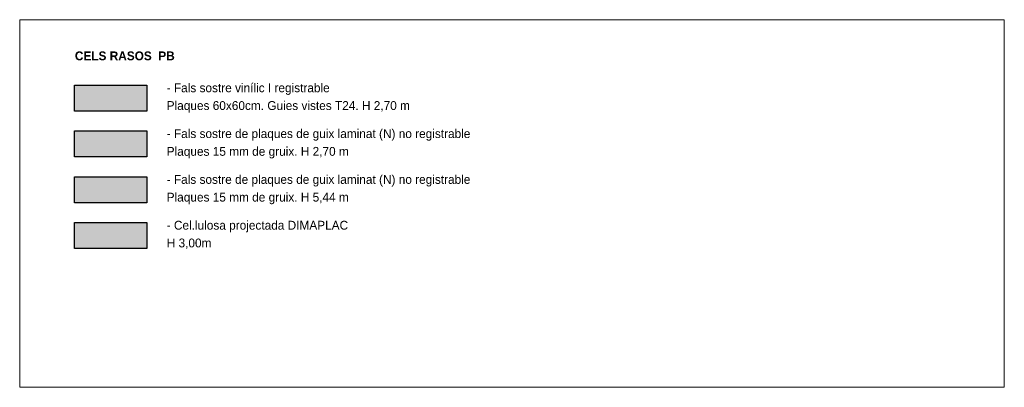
# Model space of a CAD drawing. Header units: metres. Extents: x -1 to 441, y -6 to 42.
# Tile 6 of 15: x 390.16 to 398.51, y 39.25 to 42.38. Entities that reach past the tile are written whole.
import ezdxf

# ---------------------------------------------------------------- set-up
doc = ezdxf.new("R2010")
doc.units = ezdxf.units.M
doc.linetypes.add('CONTINUA', pattern=[0])
doc.layers.add('PB FALS SOSTRE', color=7, linetype='CONTINUA', lineweight=25)
doc.styles.add('Century Gothic', font='txt')

msp = doc.modelspace()

# ---------------------------------------------------------------- hatches: boundary and pattern name
at = {"layer": 'PB FALS SOSTRE', "transparency": 33554559}
h = msp.add_hatch(color=256, dxfattribs=at)
h.set_gradient(color1=(138, 240, 240), color2=(138, 240, 240), one_color=1)
h.paths.add_polyline_path([(391.2397, 41.5988), (391.2397, 41.8197), (390.6275, 41.8197), (390.6275, 41.5988)], flags=0)
h = msp.add_hatch(color=256, dxfattribs=at)
h.set_gradient(color1=(240, 190, 130), color2=(240, 190, 130), one_color=1)
h.paths.add_polyline_path([(391.2397, 41.21), (391.2397, 41.4309), (390.6275, 41.4309), (390.6275, 41.21)], flags=0)
h = msp.add_hatch(color=256, dxfattribs=at)
h.set_gradient(color1=(255, 222, 88), color2=(255, 222, 88), one_color=1)
h.paths.add_polyline_path([(391.2397, 40.8212), (391.2397, 41.0421), (390.6275, 41.0421), (390.6275, 40.8212)], flags=0)
h = msp.add_hatch(color=256, dxfattribs=at)
h.set_gradient(color1=(178, 251, 170), color2=(178, 251, 170), one_color=1)
h.paths.add_polyline_path([(391.2397, 40.4324), (391.2397, 40.6532), (390.6275, 40.6532), (390.6275, 40.4324)], flags=0)

# ---------------------------------------------------------------- linework, layer by layer
at = {"layer": 'PB FALS SOSTRE', "color": 7, "linetype": 'CONTINUA', "lineweight": 25, "transparency": 33554687}
for p, q in [((390.6275, 41.8197), (391.2397, 41.8197)), ((390.6275, 41.5988), (390.6275, 41.8197)), ((391.2397, 41.8197), (391.2397, 41.5988)), ((391.2397, 41.5988), (390.6275, 41.5988)), ((390.6275, 41.4309), (391.2397, 41.4309)), ((390.6275, 41.21), (390.6275, 41.4309)), ((391.2397, 41.4309), (391.2397, 41.21)), ((391.2397, 41.21), (390.6275, 41.21)), ((390.6275, 41.0421), (391.2397, 41.0421)), ((390.6275, 40.8212), (390.6275, 41.0421)), ((391.2397, 41.0421), (391.2397, 40.8212)), ((391.2397, 40.8212), (390.6275, 40.8212)), ((390.6275, 40.6532), (391.2397, 40.6532)), ((390.6275, 40.4324), (390.6275, 40.6532)), ((391.2397, 40.6532), (391.2397, 40.4324)), ((391.2397, 40.4324), (390.6275, 40.4324))]:
    msp.add_line(p, q, dxfattribs=at)
at = {"layer": 'PB FALS SOSTRE', "color": 52, "linetype": 'CONTINUA', "lineweight": 13, "transparency": 33554687}
msp.add_lwpolyline([(390.1616, 42.3755), (398.512, 42.3755), (398.512, 39.255), (390.1616, 39.255), (390.1616, 42.3755)], close=True, dxfattribs=at)

# ---------------------------------------------------------------- texts
at = {"layer": 'PB FALS SOSTRE', "color": 7, "linetype": 'CONTINUA', "lineweight": 25, "transparency": 33554687, "insert": (390.6297, 42.0299), "char_height": 0.075, "width": 0.81, "attachment_point": 7, "style": 'Century Gothic'}
msp.add_mtext('\\A1;{\\fCentury Gothic|i0|b1;\\H0.075000;\\W1.000000;\\C7;CELS RASOS  PB}\\P', dxfattribs=at)
at = {"layer": 'PB FALS SOSTRE', "color": 7, "linetype": 'CONTINUA', "lineweight": 25, "transparency": 33554687, "char_height": 0.075, "attachment_point": 1, "line_spacing_factor": 1.204819, "style": 'Century Gothic'}
for s, insert, width in [('\\A1;{\\fCentury Gothic|i0|b0;\\H0.075000;\\W1.000000;\\C7;- Fals sostre vinílic I registrable}\\P{\\fCentury Gothic|i0|b0;\\H0.075000;\\W1.000000;\\C7;Plaques 60x60cm. Guies vistes T24. H 2,70 m}\\P', (391.4085, 41.8347), 2.2125), ('\\A1;{\\fCentury Gothic|i0|b0;\\H0.075000;\\W1.000000;\\C7;- Fals sostre de plaques de guix laminat (N) no registrable}\\P{\\fCentury Gothic|i0|b0;\\H0.075000;\\W1.000000;\\C7;Plaques 15 mm de gruix. H 2,70 m}\\P', (391.4085, 41.4459), 2.91125), ('\\A1;{\\fCentury Gothic|i0|b0;\\H0.075000;\\W1.000000;\\C7;- Fals sostre de plaques de guix laminat (N) no registrable}\\P{\\fCentury Gothic|i0|b0;\\H0.075000;\\W1.000000;\\C7;Plaques 15 mm de gruix. H 5,44 m}\\P', (391.4085, 41.0571), 2.91125), ('\\A1;{\\fCentury Gothic|i0|b0;\\H0.075000;\\W1.000000;\\C7;- Cel.lulosa projectada DIMAPLAC  }\\P{\\fCentury Gothic|i0|b0;\\H0.075000;\\W1.000000;\\C7;H 3,00m }\\P', (391.4085, 40.6683), 1.828816)]:
    msp.add_mtext(s, dxfattribs=dict(at, insert=insert, width=width))

doc.saveas('drawing.dxf')
